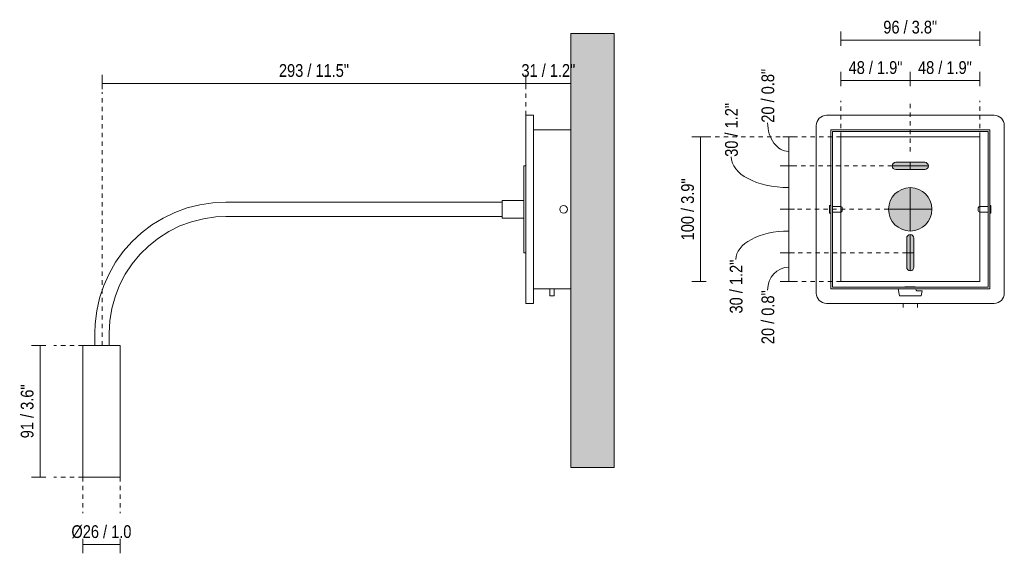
# Model space of a CAD drawing. Header units: millimetres. Extents: x -3626 to -2026, y -860 to 6747.
# Tile 2 of 3: x -2706 to -2026, y 91 to 460. Entities that reach past the tile are written whole.
import ezdxf

# ---------------------------------------------------------------- set-up
doc = ezdxf.new("R2010")
doc.units = ezdxf.units.MM
doc.linetypes.add('Dash', pattern=[6, 3, -3])
for name, color, linetype, lineweight in [('Cotas', 7, 'Continuous', 9), ('Cotas-4', 7, 'Continuous', 9), ('Elementos de detalle', 7, 'Continuous', 9), ('Lighthing Fixture Dim Black SOL', 7, 'Continuous', 9), ('Luminarias', 7, 'Continuous', 20), ('Muros', 7, 'Continuous', 9)]:
    doc.layers.add(name, color=color, linetype=linetype, lineweight=lineweight)
doc.layers.add('Lighthing Fixture Detail Wide Grey', color=7, linetype='Continuous', lineweight=20, true_color=0x787878)
doc.layers.add('Lighthing Fixture Dim Grey Dash', color=7, linetype='Dash', lineweight=9, true_color=0xd2d2d2)
doc.styles.add('Arial Narrow', font='ARIALN.TTF', dxfattribs={"height": 8.8})
doc.dimstyles.new('FARO_-_2_2mm_Arial_Narrow_mm_Inch_Left', dxfattribs={"dimscale": 304.8, "dimtxt": 9.006193, "dimasz": 0, "dimexe": 0.019685, "dimexo": 0.0625, "dimgap": 0.006562, "dimtad": 1, "dimdec": 0, "dimzin": 0, "dimdsep": 46, "dimtxsty": 'Arial Narrow', "dimblk1": 'NONE', "dimblk2": 'NONE', "dimsah": 1, "dimcen": 0.09, "dimadec": 0, "dimazin": 0, "dimtfac": 1, "dimtdec": 4, "dimtix": 1, "dimtmove": 0, "dimatfit": 3, "dimfxl": 0.013123, "dimfxlon": 1, "dimtvp": 1, "dimtolj": 1, "dimtzin": 0, "dimarcsym": 2})
doc.dimstyles.new('FARO_-_2_2mm_Arial_Narrow_mm_Inch_Left_2', dxfattribs={"dimscale": 304.8, "dimtxt": 9.006193, "dimasz": 0, "dimexe": 0.019685, "dimexo": 0.0625, "dimgap": 0.006562, "dimtad": 1, "dimdec": 0, "dimzin": 0, "dimdsep": 46, "dimtxsty": 'Arial Narrow', "dimblk1": 'NONE', "dimblk2": 'NONE', "dimsah": 1, "dimcen": 0.09, "dimadec": 0, "dimazin": 0, "dimtfac": 1, "dimtdec": 4, "dimtix": 1, "dimtmove": 1, "dimatfit": 3, "dimfxl": 0.013123, "dimfxlon": 1, "dimtvp": 1, "dimtolj": 1, "dimtzin": 0, "dimarcsym": 2})

# ---------------------------------------------------------------- blocks, each defined once
blk = doc.blocks.new('20060 - 20060 MOOD SQ Black and wood reader lamp-567927-Lateral_PDF')
at = {"layer": 'Luminarias'}
for p, q in [((-3274.76, 393.49), (-3279.96, 393.49)), ((-3279.96, 393.49), (-3279.96, 386.49)), ((-3274.76, 386.49), (-3274.76, 393.49)), ((-3279.96, 270.49), (-3279.96, 386.49)), ((-3274.76, 386.49), (-3274.76, 270.49)), ((-3248.96, 383.49), (-3274.76, 383.49)), ((-3279.96, 358.49), (-3281.46, 358.49)), ((-3281.46, 358.49), (-3281.46, 328.49)), ((-3281.46, 334.51), (-3296.46, 334.51)), ((-3296.46, 334.51), (-3296.46, 328.49)), ((-3296.46, 333.49), (-3487.5, 333.49)), ((-3296.46, 328.49), (-3296.46, 322.48)), ((-3281.46, 328.49), (-3281.46, 298.49)), ((-3487.5, 323.49), (-3296.46, 323.49)), ((-3296.46, 322.48), (-3281.46, 322.48)), ((-3281.46, 298.49), (-3279.96, 298.49)), ((-3248.96, 273.49), (-3274.76, 273.49)), ((-3263.46, 268.67), (-3263.46, 273.49)), ((-3260.46, 273.49), (-3260.46, 268.67)), ((-3279.96, 270.49), (-3279.96, 263.49)), ((-3274.76, 263.49), (-3274.76, 270.49)), ((-3263.46, 268.67), (-3260.46, 268.67)), ((-3279.96, 263.49), (-3274.76, 263.49)), ((-3578.09, 242.91), (-3578.09, 234.41)), ((-3568.09, 234.41), (-3568.09, 242.91)), ((-3586.46, 234.41), (-3586.46, 143.41)), ((-3560.46, 234.41), (-3586.46, 234.41)), ((-3560.46, 143.41), (-3560.46, 234.41)), ((-3586.46, 143.41), (-3560.46, 143.41))]:
    blk.add_line(p, q, dxfattribs=at)
at = {"layer": 'Luminarias', "flags": 128}
for points in [[(-3487.5, 333.49), (-3496.55, 333.04), (-3505.5, 331.69), (-3514.27, 329.45), (-3522.78, 326.35), (-3530.93, 322.41), (-3538.65, 317.68), (-3545.86, 312.2), (-3552.48, 306.03), (-3558.46, 299.23), (-3563.72, 291.86), (-3568.23, 284.01), (-3571.93, 275.75), (-3574.78, 267.15), (-3576.77, 258.32), (-3577.86, 249.33), (-3578.09, 242.91)], [(-3568.09, 242.91), (-3567.64, 251.44), (-3566.28, 259.87), (-3564.05, 268.11), (-3560.95, 276.07), (-3557.03, 283.65), (-3552.33, 290.78), (-3546.9, 297.37), (-3540.8, 303.35), (-3534.11, 308.65), (-3526.89, 313.21), (-3519.23, 316.99), (-3511.22, 319.93), (-3502.93, 322), (-3494.48, 323.19), (-3487.5, 323.49)]]:
    blk.add_lwpolyline(points, dxfattribs=at)
at = {"layer": 'Luminarias'}
for start, end in [(0, 180), (180, 0)]:
    blk.add_arc((-3253.96, 328.49), 2.67, start, end, dxfattribs=at)
blk = doc.blocks.new('20060 - 20060 MOOD SQ Black and wood reader lamp-567927-Alzado_PDF Fixing')
at = {"layer": 'Luminarias', "color": 9, "true_color": 0xc0c0c0}
for p, q in [((6692.5, 393.49), (6576.5, 393.49)), ((6569.5, 386.49), (6569.5, 270.49)), ((6689.5, 383.49), (6579.5, 383.49)), ((6579.5, 383.49), (6579.5, 273.49)), ((6580.7, 382.29), (6688.3, 382.29)), ((6580.7, 274.69), (6580.7, 382.29)), ((6688.3, 382.29), (6688.3, 274.69)), ((6689.5, 273.49), (6689.5, 383.49)), ((6699.5, 270.49), (6699.5, 386.49)), ((6586.51, 378.49), (6598.8, 378.49)), ((6586.51, 378.49), (6586.51, 330.35)), ((6600.3, 378.49), (6598.8, 378.49)), ((6600.3, 378.49), (6668.69, 378.49)), ((6670.19, 378.49), (6668.69, 378.49)), ((6670.19, 378.49), (6682.49, 378.49)), ((6682.49, 330.35), (6682.49, 378.49)), ((6579.5, 331.16), (6578.7, 331.16)), ((6578.7, 331.16), (6578.7, 328.49)), ((6578.7, 328.49), (6578.7, 325.83)), ((6586.49, 330.35), (6580.7, 330.35)), ((6586.49, 330.35), (6586.49, 328.49)), ((6586.49, 328.49), (6586.49, 326.63)), ((6587.48, 329.52), (6587.48, 328.49)), ((6587.48, 328.49), (6587.48, 327.47)), ((6681.51, 328.49), (6681.51, 329.52)), ((6681.51, 327.47), (6681.51, 328.49)), ((6688.3, 330.35), (6682.5, 330.35)), ((6682.5, 328.49), (6682.5, 330.35)), ((6682.5, 326.63), (6682.5, 328.49)), ((6690.29, 331.16), (6689.5, 331.16)), ((6690.29, 328.49), (6690.29, 331.16)), ((6690.29, 325.83), (6690.29, 328.49)), ((6578.7, 325.83), (6579.5, 325.83)), ((6580.7, 326.63), (6586.49, 326.63)), ((6586.51, 326.63), (6586.51, 278.49)), ((6682.49, 278.49), (6682.49, 326.63)), ((6682.5, 326.63), (6688.3, 326.63)), ((6689.5, 325.83), (6690.29, 325.83)), ((6579.5, 273.49), (6689.5, 273.49)), ((6688.3, 274.69), (6580.7, 274.69)), ((6598.8, 278.49), (6586.51, 278.49)), ((6598.8, 278.49), (6600.3, 278.49)), ((6668.69, 278.49), (6600.3, 278.49)), ((6626.02, 273.49), (6626.95, 268.67)), ((6630.94, 274.99), (6630.71, 274.69)), ((6637.66, 274.99), (6630.94, 274.99)), ((6637.78, 274.69), (6637.66, 274.99)), ((6638.58, 272.68), (6638.26, 273.49)), ((6668.69, 278.49), (6670.19, 278.49)), ((6682.49, 278.49), (6670.19, 278.49)), ((6626.95, 268.67), (6642.07, 268.67)), ((6642.63, 272.19), (6639.53, 272.07)), ((6642.07, 268.67), (6642.63, 272.19)), ((6576.5, 263.49), (6692.5, 263.49)), ((6629.5, 260.6), (6629.5, 263.49))]:
    blk.add_line(p, q, dxfattribs=at)
at = {"layer": 'Luminarias', "color": 9, "true_color": 0xc0c0c0, "flags": 128}
for points in [[(6586.49, 330.35), (6587.29, 330.02), (6587.48, 329.52)], [(6587.48, 327.47), (6587.02, 326.74), (6586.49, 326.63)], [(6681.51, 329.52), (6681.97, 330.25), (6682.5, 330.35)], [(6682.5, 326.63), (6681.7, 326.97), (6681.51, 327.47)], [(6639.5, 263.49), (6639.5, 262.71), (6639.5, 260.6)]]:
    blk.add_lwpolyline(points, dxfattribs=at)
at = {"layer": 'Luminarias', "color": 9, "true_color": 0xc0c0c0}
for centre, radius, start, end in [((6576.5, 386.49), 7, 90, 180), ((6692.5, 386.49), 7, 360, 90), ((6639.49, 273.05), 0.984, 201.75, 272.25), ((6576.5, 270.49), 7, 180, 270), ((6692.5, 270.49), 7, 270, 0)]:
    blk.add_arc(centre, radius, start, end, dxfattribs=at)
blk = doc.blocks.new('DIMBLOCK4-Lateral_PDF')
at = {"layer": 'Cotas-4', "color": 251, "true_color": 0x5b5b5b}
for p, q in [((-2692.36, 234.41), (-2698.36, 234.41)), ((-2692.36, 234.41), (-2692.36, 143.41)), ((-2692.36, 234.41), (-2688.36, 234.41)), ((-2692.36, 143.41), (-2698.36, 143.41)), ((-2692.36, 143.41), (-2688.36, 143.41))]:
    blk.add_line(p, q, dxfattribs=at)
at = {"layer": 'Cotas-4', "color": 0, "insert": (-2705.73, 170.25), "char_height": 8.8, "width": 44.7736, "attachment_point": 1, "rotation": 90, "line_spacing_factor": 0.974696, "style": 'Arial Narrow'}
blk.add_mtext('91 / 3.6"', dxfattribs=at)
blk = doc.blocks.new('_None')
blk = doc.blocks.new('DIMBLOCK5-Lateral_PDF')
at = {"layer": 'Cotas-4', "color": 251, "true_color": 0x5b5b5b}
for p, q in [((-2662.9, 96.72), (-2662.9, 100.72)), ((-2662.9, 96.72), (-2636.9, 96.72)), ((-2662.9, 96.72), (-2662.9, 90.72)), ((-2636.9, 96.72), (-2636.9, 100.72)), ((-2636.9, 96.72), (-2636.9, 90.72))]:
    blk.add_line(p, q, dxfattribs=at)
at = {"layer": 'Cotas-4', "color": 0, "insert": (-2670.7, 110.1), "char_height": 8.8, "width": 49.92, "attachment_point": 1, "line_spacing_factor": 0.974696, "style": 'Arial Narrow'}
blk.add_mtext('Ø26 / 1.0', dxfattribs=at)
blk = doc.blocks.new('DIMBLOCK6-Lateral_PDF')
at = {"layer": 'Cotas-4', "color": 251, "true_color": 0x5b5b5b}
for p, q in [((-2356.4, 415.48), (-2356.4, 421.48)), ((-2325.4, 415.48), (-2356.4, 415.48)), ((-2356.4, 415.48), (-2356.4, 411.48)), ((-2325.4, 415.48), (-2325.4, 421.48)), ((-2325.4, 415.48), (-2325.4, 411.48))]:
    blk.add_line(p, q, dxfattribs=at)
at = {"layer": 'Cotas-4', "color": 0, "insert": (-2359.55, 428.86), "char_height": 8.8, "width": 44.7736, "attachment_point": 1, "line_spacing_factor": 0.974696, "style": 'Arial Narrow'}
blk.add_mtext('31 / 1.2"', dxfattribs=at)
blk = doc.blocks.new('DIMBLOCK7-Lateral_PDF')
at = {"layer": 'Cotas-4', "color": 251, "true_color": 0x5b5b5b}
for p, q in [((-2649.53, 415.48), (-2649.53, 421.48)), ((-2356.4, 415.48), (-2649.53, 415.48)), ((-2649.53, 415.48), (-2649.53, 411.48)), ((-2356.4, 415.48), (-2356.4, 421.48)), ((-2356.4, 415.48), (-2356.4, 411.48))]:
    blk.add_line(p, q, dxfattribs=at)
at = {"layer": 'Cotas-4', "color": 0, "insert": (-2527.19, 428.86), "char_height": 8.8, "width": 58.1543, "attachment_point": 1, "line_spacing_factor": 0.974696, "style": 'Arial Narrow'}
blk.add_mtext('293 / 11.5"', dxfattribs=at)
blk = doc.blocks.new('DIMBLOCK8-Alzado_PDF Fixing')
at = {"layer": 'Cotas-4', "color": 251, "true_color": 0x5b5b5b}
for p, q in [((-2174.71, 378.49), (-2178.71, 378.49)), ((-2174.71, 378.49), (-2174.71, 358.49)), ((-2174.71, 378.49), (-2168.71, 378.49)), ((-2174.71, 358.49), (-2180.71, 358.49)), ((-2174.71, 358.49), (-2170.71, 358.49))]:
    blk.add_line(p, q, dxfattribs=at)
blk.add_ellipse((-2174.71, 388.37), major_axis=(0, 19.87), ratio=0.735657, start_param=1.570796, end_param=3.141593, dxfattribs=at)
at = {"layer": 'Cotas-4', "color": 0, "insert": (-2193.55, 388.37), "char_height": 8.8, "width": 44.7736, "attachment_point": 1, "rotation": 90, "line_spacing_factor": 0.974696, "style": 'Arial Narrow'}
blk.add_mtext('20 / 0.8"', dxfattribs=at)
blk = doc.blocks.new('DIMBLOCK9-Alzado_PDF Fixing')
at = {"layer": 'Cotas-4', "color": 251, "true_color": 0x5b5b5b}
for p, q in [((-2174.71, 358.49), (-2180.71, 358.49)), ((-2174.71, 358.49), (-2174.71, 328.49)), ((-2174.71, 358.49), (-2170.71, 358.49)), ((-2174.71, 328.49), (-2180.71, 328.49)), ((-2174.71, 328.49), (-2170.71, 328.49))]:
    blk.add_line(p, q, dxfattribs=at)
blk.add_ellipse((-2174.71, 364.79), major_axis=(-39.81, 0), ratio=0.534839, start_param=0, end_param=1.570796, dxfattribs=at)
at = {"layer": 'Cotas-4', "color": 0, "insert": (-2218.74, 364.79), "char_height": 8.8, "width": 44.7736, "attachment_point": 1, "rotation": 90, "line_spacing_factor": 0.974696, "style": 'Arial Narrow'}
blk.add_mtext('30 / 1.2"', dxfattribs=at)
blk = doc.blocks.new('DIMBLOCK10-Alzado_PDF Fixing')
at = {"layer": 'Cotas-4', "color": 251, "true_color": 0x5b5b5b}
for p, q in [((-2174.71, 328.49), (-2180.71, 328.49)), ((-2174.71, 328.49), (-2174.71, 298.49)), ((-2174.71, 328.49), (-2170.71, 328.49)), ((-2174.71, 298.49), (-2180.71, 298.49)), ((-2174.71, 298.49), (-2170.71, 298.49))]:
    blk.add_line(p, q, dxfattribs=at)
blk.add_ellipse((-2174.71, 293.8), major_axis=(-36.56, 0), ratio=0.538833, start_param=4.712389, end_param=6.283185, dxfattribs=at)
at = {"layer": 'Cotas-4', "color": 0, "insert": (-2215.49, 256.48), "char_height": 8.8, "width": 44.7736, "attachment_point": 1, "rotation": 90, "line_spacing_factor": 0.974696, "style": 'Arial Narrow'}
blk.add_mtext('30 / 1.2"', dxfattribs=at)
blk = doc.blocks.new('DIMBLOCK11-Alzado_PDF Fixing')
at = {"layer": 'Cotas-4', "color": 251, "true_color": 0x5b5b5b}
for p, q in [((-2174.71, 298.49), (-2180.71, 298.49)), ((-2174.71, 298.49), (-2174.71, 278.49)), ((-2174.71, 298.49), (-2170.71, 298.49)), ((-2174.71, 278.49), (-2180.71, 278.49)), ((-2174.71, 278.49), (-2170.71, 278.49))]:
    blk.add_line(p, q, dxfattribs=at)
blk.add_ellipse((-2174.71, 272.62), major_axis=(0, 15.87), ratio=0.921025, start_param=0, end_param=1.570796, dxfattribs=at)
at = {"layer": 'Cotas-4', "color": 0, "insert": (-2193.55, 235.31), "char_height": 8.8, "width": 44.7736, "attachment_point": 1, "rotation": 90, "line_spacing_factor": 0.974696, "style": 'Arial Narrow'}
blk.add_mtext('20 / 0.8"', dxfattribs=at)
blk = doc.blocks.new('DIMBLOCK12-Alzado_PDF Fixing')
at = {"layer": 'Cotas-4', "color": 251, "true_color": 0x5b5b5b}
for p, q in [((-2138.65, 417.51), (-2138.65, 423.51)), ((-2090.66, 417.51), (-2090.66, 423.51)), ((-2138.65, 417.51), (-2090.66, 417.51)), ((-2138.65, 417.51), (-2138.65, 413.51)), ((-2090.66, 417.51), (-2090.66, 413.51))]:
    blk.add_line(p, q, dxfattribs=at)
at = {"layer": 'Cotas-4', "color": 0, "insert": (-2133.31, 430.89), "char_height": 8.8, "width": 44.7736, "attachment_point": 1, "line_spacing_factor": 0.974696, "style": 'Arial Narrow'}
blk.add_mtext('48 / 1.9"', dxfattribs=at)
blk = doc.blocks.new('DIMBLOCK13-Alzado_PDF Fixing')
at = {"layer": 'Cotas-4', "color": 251, "true_color": 0x5b5b5b}
for p, q in [((-2090.66, 417.51), (-2090.66, 423.51)), ((-2042.67, 417.51), (-2042.67, 423.51)), ((-2090.66, 417.51), (-2042.67, 417.51)), ((-2090.66, 417.51), (-2090.66, 413.51)), ((-2042.67, 417.51), (-2042.67, 413.51))]:
    blk.add_line(p, q, dxfattribs=at)
at = {"layer": 'Cotas-4', "color": 0, "insert": (-2085.32, 430.89), "char_height": 8.8, "width": 44.7736, "attachment_point": 1, "line_spacing_factor": 0.974696, "style": 'Arial Narrow'}
blk.add_mtext('48 / 1.9"', dxfattribs=at)
blk = doc.blocks.new('DIMBLOCK14-Alzado_PDF Fixing')
at = {"layer": 'Cotas-4', "color": 251, "true_color": 0x5b5b5b}
for p, q in [((-2138.65, 445.47), (-2138.65, 451.47)), ((-2042.67, 445.47), (-2042.67, 451.47)), ((-2138.65, 445.47), (-2042.67, 445.47)), ((-2138.65, 445.47), (-2138.65, 441.47)), ((-2042.67, 445.47), (-2042.67, 441.47))]:
    blk.add_line(p, q, dxfattribs=at)
at = {"layer": 'Cotas-4', "color": 0, "insert": (-2109.32, 458.84), "char_height": 8.8, "width": 44.7736, "attachment_point": 1, "line_spacing_factor": 0.974696, "style": 'Arial Narrow'}
blk.add_mtext('96 / 3.8"', dxfattribs=at)
blk = doc.blocks.new('DIMBLOCK15-Alzado_PDF Fixing')
at = {"layer": 'Cotas-4', "color": 251, "true_color": 0x5b5b5b}
for p, q in [((-2235.71, 378.49), (-2241.71, 378.49)), ((-2235.71, 378.49), (-2235.71, 278.49)), ((-2235.71, 378.49), (-2231.71, 378.49)), ((-2235.71, 278.49), (-2241.71, 278.49)), ((-2235.71, 278.49), (-2231.71, 278.49))]:
    blk.add_line(p, q, dxfattribs=at)
at = {"layer": 'Cotas-4', "color": 0, "insert": (-2249.08, 307.05), "char_height": 8.8, "width": 51.464, "attachment_point": 1, "rotation": 90, "line_spacing_factor": 0.974696, "style": 'Arial Narrow'}
blk.add_mtext('100 / 3.9"', dxfattribs=at)

msp = doc.modelspace()

# ---------------------------------------------------------------- hatches: boundary and pattern name
at = {"layer": 'Elementos de detalle', "true_color": 0xc0c0c0}
h = msp.add_hatch(color=9, dxfattribs=at)
h.paths.add_polyline_path([(-2090.66, 285.99), (-2090.01, 286.08), (-2089.41, 286.33), (-2088.87, 286.76), (-2088.49, 287.24), (-2088.24, 287.85), (-2088.16, 288.49), (-2088.16, 308.49), (-2088.24, 309.14), (-2088.49, 309.74), (-2088.89, 310.26), (-2089.41, 310.66), (-2090.01, 310.91), (-2090.66, 310.99), (-2091.31, 310.91), (-2091.91, 310.66), (-2092.43, 310.26), (-2092.82, 309.74), (-2093.07, 309.14), (-2093.16, 308.49), (-2093.16, 288.49), (-2093.07, 287.85), (-2092.82, 287.24), (-2092.43, 286.73), (-2091.91, 286.33), (-2091.31, 286.08)])
h.paths.add_polyline_path([(-2090.66, 313.49), (-2086.78, 314.01), (-2083.16, 315.5), (-2080.05, 317.89), (-2077.67, 320.99), (-2076.17, 324.61), (-2075.66, 328.49), (-2076.17, 332.38), (-2077.67, 335.99), (-2080.05, 339.1), (-2083.16, 341.48), (-2086.78, 342.98), (-2090.66, 343.49), (-2094.54, 342.98), (-2098.16, 341.48), (-2101.29, 339.08), (-2103.65, 335.99), (-2105.15, 332.38), (-2105.66, 328.49), (-2105.15, 324.61), (-2103.65, 320.99), (-2101.27, 317.89), (-2098.16, 315.5), (-2094.54, 314.01), (-2091.11, 313.55)])
h.paths.add_polyline_path([(-2095.1, 355.99), (-2080.66, 355.99), (-2080.01, 356.08), (-2079.41, 356.33), (-2078.89, 356.73), (-2078.49, 357.24), (-2078.24, 357.85), (-2078.16, 358.49), (-2078.24, 359.14), (-2078.49, 359.74), (-2078.89, 360.26), (-2079.41, 360.66), (-2080.01, 360.91), (-2080.66, 360.99), (-2100.66, 360.99), (-2101.31, 360.91), (-2101.91, 360.66), (-2102.43, 360.26), (-2102.82, 359.74), (-2103.07, 359.14), (-2103.16, 358.49), (-2103.07, 357.85), (-2102.82, 357.24), (-2102.43, 356.73), (-2101.91, 356.33), (-2101.31, 356.08), (-2100.66, 355.99)])
at = {"layer": 'Muros', "true_color": 0xf7f7f7}
msp.add_hatch(color=7, dxfattribs=at).paths.add_polyline_path([(-2325.4, 150), (-2295.4, 150), (-2295.4, 450), (-2325.4, 450), (-2325.4, 177.03)])
at = {"layer": 'Muros', "true_color": 0xfafafa}
msp.add_hatch(color=7, dxfattribs=at).paths.add_polyline_path([(-2295.4, 150), (-2295.4, 450), (-2325.4, 450), (-2325.4, 150)])

# ---------------------------------------------------------------- linework, layer by layer
at = {"layer": 'Lighthing Fixture Detail Wide Grey'}
for p, q in [((-2080.66, 360.99), (-2100.66, 360.99)), ((-2100.66, 355.99), (-2080.66, 355.99)), ((-2093.16, 308.49), (-2093.16, 288.49)), ((-2088.16, 288.49), (-2088.16, 308.49))]:
    msp.add_line(p, q, dxfattribs=at)
for centre, radius, start, end in [((-2100.66, 358.49), 2.5, 90, 270), ((-2080.66, 358.49), 2.5, 270, 90), ((-2090.66, 328.49), 15, 360, 180), ((-2090.66, 328.49), 15, 180, 0), ((-2090.66, 308.49), 2.5, 0, 180), ((-2090.66, 288.49), 2.5, 180, 360)]:
    msp.add_arc(centre, radius, start, end, dxfattribs=at)
at = {"layer": 'Lighthing Fixture Dim Black SOL'}
for p, q in [((-2042.67, 378.49), (-2138.65, 378.49)), ((-2138.65, 378.49), (-2138.65, 278.49)), ((-2042.67, 278.49), (-2042.67, 378.49)), ((-2090.66, 355.99), (-2090.66, 360.99)), ((-2078.16, 358.49), (-2103.16, 358.49)), ((-2090.66, 313.49), (-2090.66, 343.49)), ((-2105.66, 328.49), (-2075.66, 328.49)), ((-2090.66, 285.99), (-2090.66, 310.99)), ((-2093.16, 298.49), (-2088.16, 298.49)), ((-2138.65, 278.49), (-2042.67, 278.49))]:
    msp.add_line(p, q, dxfattribs=at)
at = {"layer": 'Lighthing Fixture Dim Grey Dash'}
for p, q in [((-2649.53, 234.41), (-2649.53, 409.41)), ((-2356.4, 393.49), (-2356.4, 409.41)), ((-2325.4, 399.41), (-2325.4, 409.41)), ((-2138.65, 378.49), (-2138.65, 403.49)), ((-2090.66, 368.49), (-2090.66, 403.49)), ((-2042.67, 378.49), (-2042.67, 403.49)), ((-2138.65, 378.49), (-2233.65, 378.49)), ((-2103.16, 358.49), (-2173.16, 358.49)), ((-2105.66, 328.49), (-2173.16, 328.49)), ((-2093.16, 298.49), (-2173.16, 298.49)), ((-2138.65, 278.49), (-2173.16, 278.49)), ((-2662.9, 234.41), (-2682.9, 234.41)), ((-2662.9, 143.41), (-2682.9, 143.41)), ((-2662.9, 143.41), (-2662.9, 118.41)), ((-2636.9, 143.41), (-2636.9, 118.41))]:
    msp.add_line(p, q, dxfattribs=at)
at = {"layer": 'Muros', "color": 253, "true_color": 0xaaaaaa}
for p, q in [((-2325.4, 150), (-2325.4, 450)), ((-2295.4, 450), (-2325.4, 450)), ((-2295.4, 450), (-2295.4, 150)), ((-2295.4, 150), (-2325.4, 150))]:
    msp.add_line(p, q, dxfattribs=at)

# ---------------------------------------------------------------- block references
at = {"layer": 'Luminarias'}
msp.add_blockref('20060 - 20060 MOOD SQ Black and wood reader lamp-567927-Lateral_PDF', (923.56, 0), dxfattribs=at)
at = {"layer": 'Luminarias', "color": 9, "true_color": 0xc0c0c0}
msp.add_blockref('20060 - 20060 MOOD SQ Black and wood reader lamp-567927-Alzado_PDF Fixing', (-8725.16, 0), dxfattribs=at)

# ---------------------------------------------------------------- dimensions: what is measured, and where the dimension line sits
at = {"layer": 'Cotas', "color": 251, "true_color": 0x5b5b5b}
for base, p1, p2, override, picture, middle in [((-2042.67, 445.47), (-2138.65, 441.47), (-2042.67, 441.47), {"dimpost": '<>', "dimfxl": 95.980762}, 'DIMBLOCK14-Alzado_PDF Fixing', (-2090.66, 453.16)), ((-2649.53, 415.48), (-2356.4, 411.48), (-2649.53, 411.48), {"dimpost": '<>', "dimfxl": 293.12886}, 'DIMBLOCK7-Lateral_PDF', (-2502.96, 423.18)), ((-2356.4, 415.48), (-2325.4, 411.48), (-2356.4, 411.48), {"dimpost": '<>', "dimfxl": 31}, 'DIMBLOCK6-Lateral_PDF', (-2340.9, 423.18)), ((-2090.66, 417.51), (-2138.65, 413.51), (-2090.66, 413.51), {"dimpost": '<>', "dimfxl": 47.990381}, 'DIMBLOCK12-Alzado_PDF Fixing', (-2114.65, 425.21)), ((-2042.67, 417.51), (-2090.66, 413.51), (-2042.67, 413.51), {"dimpost": '<>', "dimfxl": 47.990381}, 'DIMBLOCK13-Alzado_PDF Fixing', (-2066.66, 425.21))]:
    dim = msp.add_linear_dim(base=base, p1=p1, p2=p2, dimstyle='FARO_-_2_2mm_Arial_Narrow_mm_Inch_Left', override=override, dxfattribs=at)
    dim.commit()
    dim.dimension.update_dxf_attribs({"geometry": picture, "text_midpoint": middle})
for base, p1, p2, override, picture, middle in [((-2174.71, 358.49), (-2178.71, 378.49), (-2170.71, 358.49), {"dimpost": '<>', "dimfxl": 21.540659}, 'DIMBLOCK8-Alzado_PDF Fixing', (-2187.69, 410.75)), ((-2174.71, 328.49), (-2170.71, 358.49), (-2170.71, 328.49), {"dimpost": '<>', "dimfxl": 30}, 'DIMBLOCK9-Alzado_PDF Fixing', (-2212.88, 387.17)), ((-2174.71, 298.49), (-2170.71, 328.49), (-2170.71, 298.49), {"dimpost": '<>', "dimfxl": 30}, 'DIMBLOCK10-Alzado_PDF Fixing', (-2209.62, 278.87)), ((-2174.71, 278.49), (-2170.71, 298.49), (-2170.71, 278.49), {"dimpost": '<>', "dimfxl": 20}, 'DIMBLOCK11-Alzado_PDF Fixing', (-2187.69, 257.7))]:
    dim = msp.add_linear_dim(base=base, p1=p1, p2=p2, angle=90, dimstyle='FARO_-_2_2mm_Arial_Narrow_mm_Inch_Left_2', override=override, dxfattribs=at)
    dim.commit()
    dim.dimension.update_dxf_attribs({"geometry": picture, "text_midpoint": middle, "dimtype": 160, "text_rotation": 90})
for base, p1, p2, override, picture, middle in [((-2235.71, 278.49), (-2231.71, 378.49), (-2231.71, 278.49), {"dimpost": '<>', "dimfxl": 100}, 'DIMBLOCK15-Alzado_PDF Fixing', (-2243.4, 328.49)), ((-2692.36, 143.41), (-2688.36, 234.41), (-2688.36, 143.41), {"dimpost": '<>', "dimfxl": 91}, 'DIMBLOCK4-Lateral_PDF', (-2700.05, 188.91))]:
    dim = msp.add_linear_dim(base=base, p1=p1, p2=p2, angle=90, dimstyle='FARO_-_2_2mm_Arial_Narrow_mm_Inch_Left', override=override, dxfattribs=at)
    dim.commit()
    dim.dimension.update_dxf_attribs({"geometry": picture, "text_midpoint": middle})
dim = msp.add_linear_dim(base=(-2636.9, 96.72), p1=(-2662.9, 100.72), p2=(-2636.9, 100.72), text='Ø26 / 1.0', dimstyle='FARO_-_2_2mm_Arial_Narrow_mm_Inch_Left', override={"dimpost": '<>', "dimfxl": 26}, dxfattribs=at)
dim.commit()
dim.dimension.update_dxf_attribs({"geometry": 'DIMBLOCK5-Lateral_PDF', "text_midpoint": (-2649.9, 103.46)})

doc.saveas('drawing.dxf')
